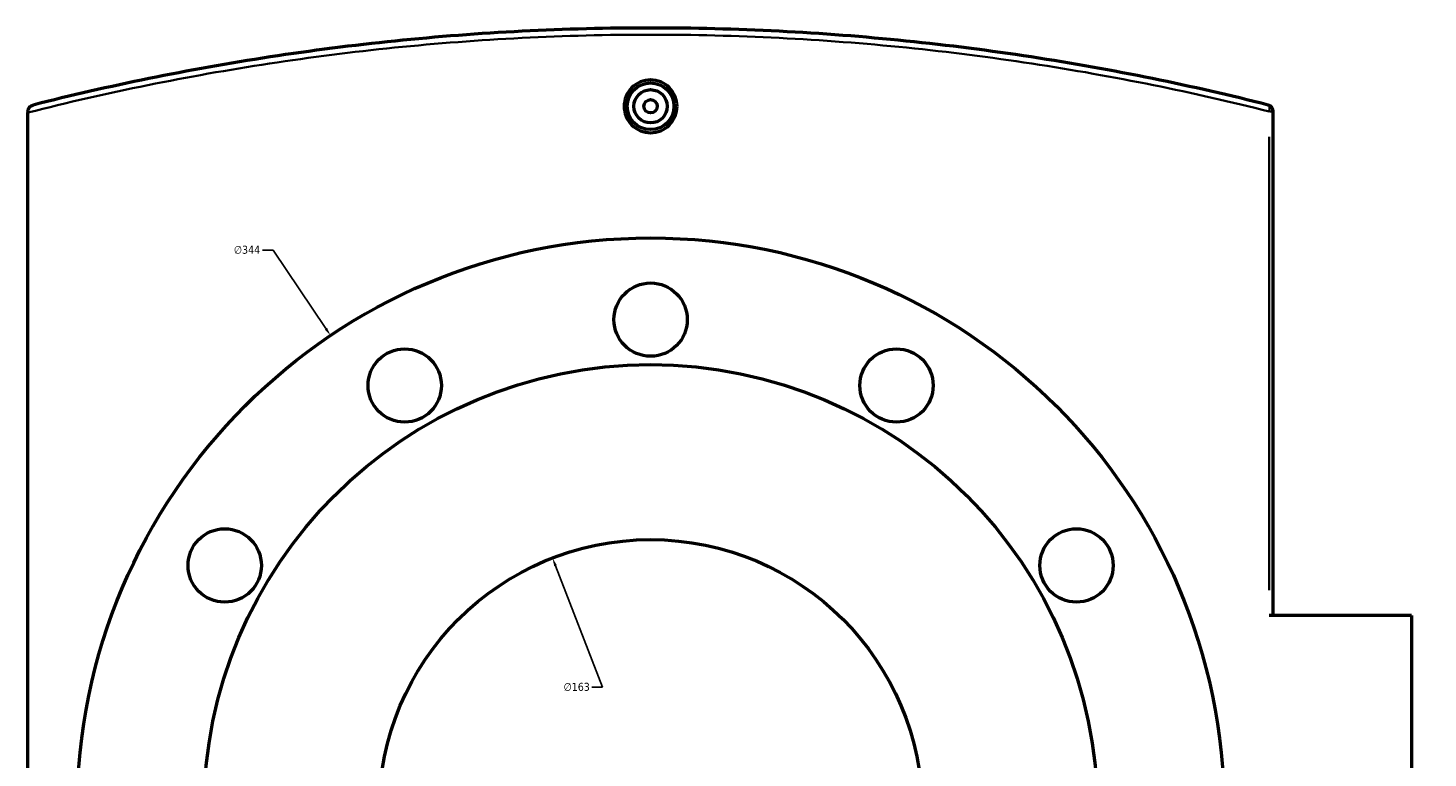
# Model space of a CAD drawing. Header units: millimetres. Extents: x -604 to 1138, y -275 to 894.
# Tile 9 of 11: x 258 to 678, y 675 to 894. Entities that reach past the tile are written whole.
import ezdxf

# ---------------------------------------------------------------- set-up
doc = ezdxf.new("R2010")
doc.units = ezdxf.units.MM
for name, color, linetype, lineweight in [('Dimension (ANSI)', 7, 'Continuous', 25), ('Visible (ANSI)', 7, 'Continuous', 50), ('Visible Narrow (ANSI)', 7, 'Continuous', 35)]:
    doc.layers.add(name, color=color, linetype=linetype, lineweight=lineweight)
doc.styles.add('Note Text (ANSI)', font='tahoma.ttf')
doc.dimstyles.new('Default - mm (ANSI)', dxfattribs={"dimtxt": 2.4, "dimasz": 2.5, "dimexe": 3.175, "dimexo": 1.6002, "dimgap": 0.8, "dimtad": 0, "dimtoh": 1, "dimdec": 0, "dimrnd": 1e-08, "dimzin": 4, "dimdsep": 46, "dimtxsty": 'Note Text (ANSI)', "dimcen": 0.09, "dimdle": 10, "dimclrd": 256, "dimclre": 256, "dimclrt": 5, "dimadec": 1, "dimazin": 1, "dimtfac": 1.27, "dimtofl": 0, "dimtmove": 0, "dimatfit": 3, "dimfxl": 1, "dimtolj": 1, "dimtzin": 4, "dimlwd": -1, "dimlwe": -1, "dimarcsym": 0})

# ---------------------------------------------------------------- blocks, each defined once
blk = doc.blocks.new('*D7')
at = {"layer": 'Defpoints', "color": 0, "transparency": 16777216}
for p in [(414.97, 734.71), (473.83, 582.71)]:
    blk.add_point(p, dxfattribs=at)
at = {"layer": 'Dimension (ANSI)', "transparency": 16777216}
for p, q in [((429.98, 695.94), (415.87, 732.38)), ((426.78, 695.94), (429.98, 695.94))]:
    blk.add_line(p, q, dxfattribs=at)
blk.add_solid([(416.26, 732.53), (415.48, 732.23), (414.97, 734.71)], dxfattribs=at)
at = {"layer": 'Dimension (ANSI)', "color": 5, "transparency": 16777216, "insert": (418.29, 697.24), "char_height": 2.4, "attachment_point": 1, "style": 'Note Text (ANSI)'}
blk.add_mtext('\\A1;∅163', dxfattribs=at)
blk = doc.blocks.new('*D8')
at = {"layer": 'Defpoints', "color": 0, "transparency": 16777216}
for p in [(348.41, 801.43), (540.4, 515.99)]:
    blk.add_point(p, dxfattribs=at)
at = {"layer": 'Dimension (ANSI)', "transparency": 16777216}
for p, q in [((328, 827.1), (331.14, 827.1)), ((331.14, 827.1), (347.01, 803.51)), ((444.31, 658.71), (444.49, 658.71)), ((444.4, 658.62), (444.4, 658.8))]:
    blk.add_line(p, q, dxfattribs=at)
blk.add_solid([(347.36, 803.74), (346.67, 803.27), (348.41, 801.43)], dxfattribs=at)
at = {"layer": 'Dimension (ANSI)', "color": 5, "transparency": 16777216, "insert": (319.4, 828.39), "char_height": 2.4, "attachment_point": 1, "style": 'Note Text (ANSI)'}
blk.add_mtext('\\A1;∅344', dxfattribs=at)

msp = doc.modelspace()

# ---------------------------------------------------------------- linework, layer by layer
at = {"layer": 'Visible (ANSI)'}
for p, q in [((257.65, 868.66), (257.65, 868.35)), ((257.65, 449.07), (257.65, 868.35)), ((631.15, 717.46), (631.15, 868.66)), ((672.65, 717.46), (629.95, 717.46)), ((672.65, 717.46), (672.65, 599.96))]:
    msp.add_line(p, q, dxfattribs=at)
for centre, radius in [((444.4, 870.21), 7), ((444.4, 870.21), 5), ((444.4, 870.21), 2), ((444.4, 658.71), 172), ((444.4, 806.21), 11), ((370.65, 786.45), 11), ((518.15, 786.45), 11), ((444.4, 658.71), 134), ((316.66, 732.46), 11), ((572.14, 732.46), 11), ((444.4, 658.71), 81.5)]:
    msp.add_circle(centre, radius, dxfattribs=at)
msp.add_arc((629.15, 868.66), 2, 0, 75.7739, dxfattribs=at)
msp.add_ellipse((854.5, 776.68), major_axis=(-172, 0), ratio=0.57735, start_param=5.309794, end_param=10.398169, dxfattribs=at)
for points, knots in [([(629.64, 870.6), (618.31, 873.47), (606.73, 876.13), (571.06, 883.4), (546.3, 887.22), (495.83, 892.38), (470.12, 893.71), (444.4, 893.71), (418.69, 893.71), (392.97, 892.38), (342.5, 887.22), (317.75, 883.4), (282.07, 876.13), (270.49, 873.47), (259.16, 870.6)], [4.958446, 4.958446, 4.958446, 4.958446, 8.755389, 8.755389, 16.449266, 16.449266, 24.143148, 24.143148, 24.143148, 31.83703, 31.83703, 39.530907, 39.530907, 43.328007, 43.328007, 43.328007, 43.328007]), ([(452.33, 870.21), (452.33, 869.22), (452.13, 868.16), (451.32, 866.2), (450.71, 865.31), (449.3, 863.9), (448.41, 863.29), (446.46, 862.48), (445.4, 862.29), (443.41, 862.29), (442.34, 862.48), (440.39, 863.29), (439.5, 863.9), (438.09, 865.31), (437.48, 866.2), (436.67, 868.16), (436.47, 869.22), (436.47, 870.21), (436.47, 871.21), (436.67, 872.27), (437.48, 874.22), (438.09, 875.12), (439.5, 876.52), (440.39, 877.13), (442.34, 877.94), (443.41, 878.14), (445.4, 878.14), (446.46, 877.94), (448.41, 877.13), (449.3, 876.52), (450.71, 875.12), (451.32, 874.22), (452.13, 872.27), (452.33, 871.21), (452.33, 870.21)], [2.389853, 2.389853, 2.389853, 2.389853, 2.68861, 2.68861, 2.987367, 2.987367, 3.286073, 3.286073, 3.584779, 3.584779, 3.883485, 3.883485, 4.182192, 4.182192, 4.480949, 4.480949, 4.779706, 4.779706, 4.779706, 5.078463, 5.078463, 5.37722, 5.37722, 5.675926, 5.675926, 5.974632, 5.974632, 6.273338, 6.273338, 6.572044, 6.572044, 6.870801, 6.870801, 7.169558, 7.169558, 7.169558, 7.169558]), ([(257.65, 868.66), (257.65, 868.89), (257.69, 869.11), (257.84, 869.55), (257.97, 869.77), (258.26, 870.11), (258.42, 870.24), (258.76, 870.46), (258.95, 870.54), (259.16, 870.6), (259.16, 870.6), (259.16, 870.6)], [-0.2965817, -0.2965817, -0.2965817, -0.2965817, -0.2268664, -0.2268664, -0.1455698, -0.1455698, -0.0737827, -0.0737827, 0, 0, 0.0007598, 0.0007598, 0.0007598, 0.0007598])]:
    msp.add_open_spline(points, degree=3, knots=knots, dxfattribs=at)
at = {"layer": 'Visible Narrow (ANSI)'}
for p, q in [((631.15, 868.66), (630.05, 868.66)), ((629.95, 861.1), (629.95, 725.02))]:
    msp.add_line(p, q, dxfattribs=at)
msp.add_ellipse((629.15, 868.66), major_axis=(0.49, 1.94), ratio=0.388664, start_param=4.884236, end_param=6.209556, dxfattribs=at)
msp.add_open_spline([(257.65, 868.35), (269.39, 871.34), (281.39, 874.09), (317.54, 881.42), (342.33, 885.24), (392.89, 890.39), (418.64, 891.71), (444.4, 891.71), (470.16, 891.71), (495.91, 890.39), (546.47, 885.24), (571.27, 881.42), (607, 874.17), (618.6, 871.52), (629.95, 868.66)], degree=3, knots=[-43.462123, -43.462123, -43.462123, -43.462123, -39.530907, -39.530907, -31.83703, -31.83703, -24.143148, -24.143148, -24.143148, -16.449266, -16.449266, -8.755389, -8.755389, -4.958446, -4.958446, -4.958446, -4.958446], dxfattribs=at)

# ---------------------------------------------------------------- dimensions: what is measured, and where the dimension line sits
at = {"layer": 'Dimension (ANSI)'}
for p1, p2, picture, middle in [((540.4, 515.99), (348.41, 801.43), '*D8', (323.3, 827.1)), ((473.83, 582.71), (414.97, 734.71), '*D7', (422.14, 695.94))]:
    dim = msp.add_diameter_dim_2p(p1=p1, p2=p2, dimstyle='Default - mm (ANSI)', override={"dimgap": 0.8, "dimtih": 1, "dimdec": 0, "dimlfac": 1, "dimtol": 0, "dimlim": 0, "dimtp": 0, "dimtm": 0, "dimtdec": 2}, dxfattribs=at)
    dim.commit()
    dim.dimension.update_dxf_attribs({"geometry": picture, "text_midpoint": middle, "dimtype": 163})

doc.saveas('drawing.dxf')
